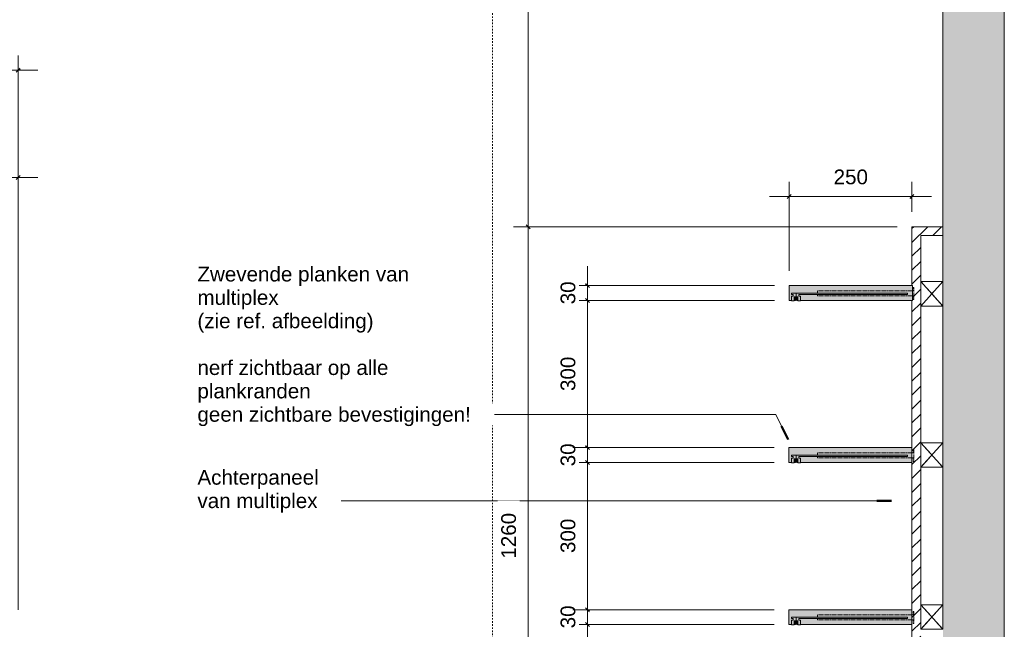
# Model space of a CAD drawing. Header units: millimetres. Extents: x -41613 to -506, y -9518 to 44768.
# Tile 4 of 11: x -23286 to -21281, y 6990 to 8232. Entities that reach past the tile are written whole.
import ezdxf

# ---------------------------------------------------------------- set-up
doc = ezdxf.new("R2010")
doc.units = ezdxf.units.MM
for name, pattern in [('Dash_2_', [6.35, 3.175, -3.175]), ('Hidden', [7.14375, 4.7625, -2.38125]), ('Overhead xxSmall', [2.579688, 1.5875, -0.992188])]:
    doc.linetypes.add(name, pattern=pattern)
for name, color, linetype, lineweight in [('0-2', 130, 'Continuous', 5), ('A----M-', 8, 'Continuous', 5), ('A----M--20', 8, 'Continuous', 5), ('A09-C---1', 8, 'Dash_2_', 13), ('A09-NT--1', 7, 'Continuous', 13), ('A09-NT--2', 170, 'Continuous', 50), ('A09-NT--3', 210, 'Continuous', 13), ('A29-----1', 9, 'Continuous', 5), ('A29-----2', 7, 'Continuous', 13), ('A99----', 1, 'Continuous', 5), ('A99-----1', 1, 'Continuous', 13), ('A99-----3', 1, 'Overhead xxSmall', 13), ('Detail Items', 1, 'Continuous', 5), ('Detail Items-4', 10, 'Continuous', 5), ('Detail Items-5', 1, 'Hidden', 5), ('Detail Items-6', 255, 'Continuous', 5), ('Detail Items-7', 55, 'Continuous', 5)]:
    doc.layers.add(name, color=color, linetype=linetype, lineweight=lineweight)
doc.styles.add('Arial_1', font='arial.ttf', dxfattribs={"height": 30})
doc.dimstyles.new('TD_Diagonal_1_5_mm', dxfattribs={"dimscale": 304.8, "dimtxt": 30.607782, "dimasz": 0.026247, "dimexe": 0.098425, "dimexo": 0.098425, "dimgap": 0.052493, "dimtad": 1, "dimdec": 0, "dimzin": 0, "dimdsep": 46, "dimtxsty": 'Arial_1', "dimblk1": 'OBLIQUE', "dimblk2": 'OBLIQUE', "dimsah": 1, "dimcen": 0.09, "dimdle": 0.131234, "dimazin": 2, "dimtfac": 1, "dimtdec": 4, "dimtix": 1, "dimtmove": 0, "dimatfit": 3, "dimfxl": 1, "dimtvp": 1, "dimtfill": 1, "dimtolj": 1, "dimtzin": 0, "dimarcsym": 2})

# ---------------------------------------------------------------- blocks, each defined once
blk = doc.blocks.new('HSR-D_ABT_ARCH_Interieur_rvt-3-Pantry MFZ - Section 1')
at = {"layer": 'A29-----1'}
blk.add_hatch(color=256, dxfattribs=at).paths.add_polyline_path([(44312.9, 5650), (44437.9, 5650.2), (44437.9, 9648.5), (44312.9, 9648.5), (44312.9, 9323), (44314.1, 9323), (44314.1, 9185), (44312.9, 9185), (44312.9, 5650.2)])
at = {"layer": 'A29-----2'}
for p, q in [((44312.9, 9648.5), (44312.9, 7810)), ((44437.9, 5650), (44437.9, 9648.5)), ((44312.9, 7792), (44312.9, 7698.5)), ((44312.9, 7648.5), (44312.9, 7370)), ((44312.9, 7320), (44312.9, 7040))]:
    blk.add_line(p, q, dxfattribs=at)
blk = doc.blocks.new('Afstandsklods - Afstandsklods-13959291-Pantry MFZ - Section 1')
at = {"layer": 'Detail Items'}
for p, q in [((44267.9, 6172.5), (44267.9, 6122.5)), ((44312.9, 6172.5), (44267.9, 6172.5)), ((44267.9, 6122.5), (44312.9, 6172.5)), ((44312.9, 6122.5), (44267.9, 6172.5)), ((44312.9, 6172.5), (44312.9, 6122.5)), ((44312.9, 6122.5), (44267.9, 6122.5))]:
    blk.add_line(p, q, dxfattribs=at)
at = {"layer": 'Detail Items-5'}
for p, q in [((44312.9, 6172.5), (44267.9, 6172.5)), ((44267.9, 6172.5), (44267.9, 6122.5)), ((44267.9, 6172.5), (44312.9, 6122.5)), ((44267.9, 6122.5), (44312.9, 6172.5)), ((44312.9, 6122.5), (44312.9, 6172.5)), ((44267.9, 6122.5), (44312.9, 6122.5))]:
    blk.add_line(p, q, dxfattribs=at)
blk = doc.blocks.new('DIMBLOCK15-Pantry MFZ - Elevation')
at = {"layer": 'A----M--20'}
for p, q in [((-29189.4, 7030), (-29189.4, 8158.6)), ((-23289.4, 7030), (-23289.4, 8158.6)), ((-23249.4, 8128.6), (-29229.4, 8128.6)), ((-29189.4, 8128.6), (-29189.4, 7030)), ((-23289.4, 8128.6), (-23289.4, 7030))]:
    blk.add_line(p, q, dxfattribs=at)
at = {"layer": 'A----M--20', "lineweight": 35}
for p, q in [((-29189.4, 8128.6), (-29193.4, 8124.6)), ((-29189.4, 8128.6), (-29185.4, 8132.6)), ((-23289.4, 8128.6), (-23293.4, 8124.6)), ((-23289.4, 8128.6), (-23285.4, 8132.6))]:
    blk.add_line(p, q, dxfattribs=at)
at = {"layer": 'A----M--20', "color": 0, "insert": (-26285.6, 8183.5), "char_height": 30, "width": 110.753, "attachment_point": 1, "line_spacing_factor": 0.941778, "style": 'Arial_1', "bg_fill": 3, "box_fill_scale": 1.25, "bg_fill_color": 256, "bg_fill_true_color": 13158600, "bg_fill_transparency": 0}
blk.add_mtext('5900', dxfattribs=at)
blk = doc.blocks.new('_Oblique')
at = {"color": 0, "linetype": 'ByBlock', "lineweight": -2}
blk.add_line((-0.5, -0.5), (0.5, 0.5), dxfattribs=at)
blk = doc.blocks.new('DIMBLOCK28-Pantry MFZ - Elevation')
at = {"layer": 'A----M--20'}
for p, q in [((-23666.7, 7840), (-23666.7, 7940.1)), ((-23289.4, 7030), (-23289.4, 7940.1)), ((-23666.7, 7910.1), (-23249.4, 7910.1)), ((-23666.7, 7910.1), (-23666.7, 7840)), ((-23289.4, 7910.1), (-23289.4, 7030))]:
    blk.add_line(p, q, dxfattribs=at)
at = {"layer": 'A----M--20', "lineweight": 35}
for p, q in [((-23666.7, 7910.1), (-23670.7, 7906.1)), ((-23666.7, 7910.1), (-23662.7, 7914.1)), ((-23289.4, 7910.1), (-23293.4, 7906.1)), ((-23289.4, 7910.1), (-23285.4, 7914.1))]:
    blk.add_line(p, q, dxfattribs=at)
at = {"layer": 'A----M--20', "color": 0, "insert": (-23546.6, 7965), "char_height": 30, "width": 164.434, "attachment_point": 1, "line_spacing_factor": 0.941778, "style": 'Arial_1', "bg_fill": 3, "box_fill_scale": 1.25, "bg_fill_color": 256, "bg_fill_true_color": 13158600, "bg_fill_transparency": 0}
blk.add_mtext('ca. 375', dxfattribs=at)
blk = doc.blocks.new('DIMBLOCK32-Pantry MFZ - Section 1')
at = {"layer": 'A----M--20'}
for p, q in [((-21749.7, 7000), (-22159.7, 7000)), ((-22129.7, 6510), (-22129.7, 7000)), ((-22129.7, 7000), (-21749.7, 7000)), ((-22093.4, 6550), (-22159.7, 6550)), ((-22129.7, 6550), (-22093.4, 6550))]:
    blk.add_line(p, q, dxfattribs=at)
at = {"layer": 'A----M--20', "lineweight": 35}
for p, q in [((-22129.7, 7000), (-22133.7, 7004)), ((-22129.7, 7000), (-22125.7, 6996)), ((-22129.7, 6550), (-22133.7, 6554)), ((-22129.7, 6550), (-22125.7, 6546))]:
    blk.add_line(p, q, dxfattribs=at)
at = {"layer": 'A----M--20', "color": 0, "insert": (-22184.6, 6740.4), "char_height": 30, "width": 83.065, "attachment_point": 1, "rotation": 90, "line_spacing_factor": 0.941778, "style": 'Arial_1', "bg_fill": 3, "box_fill_scale": 1.25, "bg_fill_color": 256, "bg_fill_true_color": 13158600, "bg_fill_transparency": 0}
blk.add_mtext('450', dxfattribs=at)
blk = doc.blocks.new('DIMBLOCK33-Pantry MFZ - Section 1')
at = {"layer": 'A----M--20'}
for p, q in [((-21749.7, 7030), (-22159.7, 7030)), ((-22129.7, 7000), (-22129.7, 7030)), ((-22129.7, 7030), (-21749.7, 7030)), ((-21749.7, 7000), (-22159.7, 7000)), ((-22129.7, 7000), (-21749.7, 7000))]:
    blk.add_line(p, q, dxfattribs=at)
at = {"layer": 'A----M--20', "lineweight": 35}
for p, q in [((-22129.7, 7030), (-22133.7, 7034)), ((-22129.7, 7030), (-22125.7, 7026)), ((-22129.7, 7000), (-22133.7, 7004)), ((-22129.7, 7000), (-22125.7, 6996))]:
    blk.add_line(p, q, dxfattribs=at)
at = {"layer": 'A----M--20', "color": 0, "insert": (-22184.6, 6992), "char_height": 30, "width": 55.377, "attachment_point": 1, "rotation": 90, "line_spacing_factor": 0.941778, "style": 'Arial_1', "bg_fill": 3, "box_fill_scale": 1.25, "bg_fill_color": 256, "bg_fill_true_color": 13158600, "bg_fill_transparency": 0}
blk.add_mtext('30', dxfattribs=at)
blk = doc.blocks.new('DIMBLOCK34-Pantry MFZ - Section 1')
at = {"layer": 'A----M--20'}
for p, q in [((-21749.7, 7330), (-22159.7, 7330)), ((-22129.7, 7030), (-22129.7, 7330)), ((-22129.7, 7330), (-21749.7, 7330)), ((-21749.7, 7030), (-22159.7, 7030)), ((-22129.7, 7030), (-21749.7, 7030))]:
    blk.add_line(p, q, dxfattribs=at)
at = {"layer": 'A----M--20', "lineweight": 35}
for p, q in [((-22129.7, 7330), (-22133.7, 7334)), ((-22129.7, 7330), (-22125.7, 7326)), ((-22129.7, 7030), (-22133.7, 7034)), ((-22129.7, 7030), (-22125.7, 7026))]:
    blk.add_line(p, q, dxfattribs=at)
at = {"layer": 'A----M--20', "color": 0, "insert": (-22184.6, 7145.4), "char_height": 30, "width": 83.065, "attachment_point": 1, "rotation": 90, "line_spacing_factor": 0.941778, "style": 'Arial_1', "bg_fill": 3, "box_fill_scale": 1.25, "bg_fill_color": 256, "bg_fill_true_color": 13158600, "bg_fill_transparency": 0}
blk.add_mtext('300', dxfattribs=at)
blk = doc.blocks.new('DIMBLOCK35-Pantry MFZ - Section 1')
at = {"layer": 'A----M--20'}
for p, q in [((-21749.7, 7360), (-22159.7, 7360)), ((-22129.7, 7330), (-22129.7, 7360)), ((-22129.7, 7360), (-21749.7, 7360)), ((-21749.7, 7330), (-22159.7, 7330)), ((-22129.7, 7330), (-21749.7, 7330))]:
    blk.add_line(p, q, dxfattribs=at)
at = {"layer": 'A----M--20', "lineweight": 35}
for p, q in [((-22129.7, 7360), (-22133.7, 7364)), ((-22129.7, 7360), (-22125.7, 7356)), ((-22129.7, 7330), (-22133.7, 7334)), ((-22129.7, 7330), (-22125.7, 7326))]:
    blk.add_line(p, q, dxfattribs=at)
at = {"layer": 'A----M--20', "color": 0, "insert": (-22184.6, 7322), "char_height": 30, "width": 55.377, "attachment_point": 1, "rotation": 90, "line_spacing_factor": 0.941778, "style": 'Arial_1', "bg_fill": 3, "box_fill_scale": 1.25, "bg_fill_color": 256, "bg_fill_true_color": 13158600, "bg_fill_transparency": 0}
blk.add_mtext('30', dxfattribs=at)
blk = doc.blocks.new('DIMBLOCK36-Pantry MFZ - Section 1')
at = {"layer": 'A----M--20', "lineweight": 35}
for p, q in [((-22129.7, 7660), (-22133.7, 7664)), ((-22129.7, 7660), (-22125.7, 7656)), ((-22129.7, 7360), (-22133.7, 7364)), ((-22129.7, 7360), (-22125.7, 7356))]:
    blk.add_line(p, q, dxfattribs=at)
at = {"layer": 'A----M--20'}
for p, q in [((-21748.9, 7660), (-22159.7, 7660)), ((-22129.7, 7360), (-22129.7, 7660)), ((-22129.7, 7660), (-21748.9, 7660)), ((-21749.7, 7360), (-22159.7, 7360)), ((-22129.7, 7360), (-21749.7, 7360))]:
    blk.add_line(p, q, dxfattribs=at)
at = {"layer": 'A----M--20', "color": 0, "insert": (-22184.6, 7475.4), "char_height": 30, "width": 83.065, "attachment_point": 1, "rotation": 90, "line_spacing_factor": 0.941778, "style": 'Arial_1', "bg_fill": 3, "box_fill_scale": 1.25, "bg_fill_color": 256, "bg_fill_true_color": 13158600, "bg_fill_transparency": 0}
blk.add_mtext('300', dxfattribs=at)
blk = doc.blocks.new('DIMBLOCK37-Pantry MFZ - Section 1')
at = {"layer": 'A----M--20'}
for p, q in [((-22129.7, 7660), (-22129.7, 7730)), ((-21748.9, 7690), (-22159.7, 7690)), ((-22129.7, 7690), (-21748.9, 7690)), ((-21748.9, 7660), (-22159.7, 7660)), ((-22129.7, 7660), (-21748.9, 7660))]:
    blk.add_line(p, q, dxfattribs=at)
at = {"layer": 'A----M--20', "lineweight": 35}
for p, q in [((-22129.7, 7690), (-22133.7, 7694)), ((-22129.7, 7690), (-22125.7, 7686)), ((-22129.7, 7660), (-22133.7, 7664)), ((-22129.7, 7660), (-22125.7, 7656))]:
    blk.add_line(p, q, dxfattribs=at)
at = {"layer": 'A----M--20', "color": 0, "insert": (-22184.6, 7652), "char_height": 30, "width": 55.377, "attachment_point": 1, "rotation": 90, "line_spacing_factor": 0.941778, "style": 'Arial_1', "bg_fill": 3, "box_fill_scale": 1.25, "bg_fill_color": 256, "bg_fill_true_color": 13158600, "bg_fill_transparency": 0}
blk.add_mtext('30', dxfattribs=at)
blk = doc.blocks.new('DIMBLOCK44-Pantry MFZ - Section 1')
at = {"layer": 'A----M--20'}
for p, q in [((-22250.5, 9185), (-22250.5, 7810)), ((-22274.9, 9145), (-22220.5, 9145)), ((-22250.5, 9145), (-22274.9, 9145)), ((-21498.9, 7810), (-22280.5, 7810)), ((-22250.5, 7810), (-21498.9, 7810))]:
    blk.add_line(p, q, dxfattribs=at)
at = {"layer": 'A----M--20', "lineweight": 35}
for p, q in [((-22250.5, 9145), (-22254.5, 9149)), ((-22250.5, 9145), (-22246.5, 9141)), ((-22250.5, 7810), (-22254.5, 7814)), ((-22250.5, 7810), (-22246.5, 7806))]:
    blk.add_line(p, q, dxfattribs=at)
at = {"layer": 'A----M--20', "color": 0, "insert": (-22305.5, 8431.4), "char_height": 30, "width": 110.753, "attachment_point": 1, "rotation": 90, "line_spacing_factor": 0.941778, "style": 'Arial_1', "bg_fill": 3, "box_fill_scale": 1.25, "bg_fill_color": 256, "bg_fill_true_color": 13158600, "bg_fill_transparency": 0}
blk.add_mtext('1335', dxfattribs=at)
blk = doc.blocks.new('DIMBLOCK45-Pantry MFZ - Section 1')
at = {"layer": 'A----M--20'}
for p, q in [((-21498.9, 7810), (-22280.5, 7810)), ((-22250.5, 7810), (-22250.5, 6550)), ((-22250.5, 7810), (-21498.9, 7810)), ((-22093.4, 6550), (-22280.5, 6550)), ((-22250.5, 6550), (-22093.4, 6550))]:
    blk.add_line(p, q, dxfattribs=at)
at = {"layer": 'A----M--20', "lineweight": 35}
for p, q in [((-22250.5, 7810), (-22254.5, 7814)), ((-22250.5, 7810), (-22246.5, 7806)), ((-22250.5, 6550), (-22254.5, 6554)), ((-22250.5, 6550), (-22246.5, 6546))]:
    blk.add_line(p, q, dxfattribs=at)
at = {"layer": 'A----M--20', "color": 0, "insert": (-22305.5, 7133.9), "char_height": 30, "width": 110.753, "attachment_point": 1, "rotation": 90, "line_spacing_factor": 0.941778, "style": 'Arial_1', "bg_fill": 3, "box_fill_scale": 1.25, "bg_fill_color": 256, "bg_fill_true_color": 13158600, "bg_fill_transparency": 0}
blk.add_mtext('1260', dxfattribs=at)
blk = doc.blocks.new('DIMBLOCK47-Pantry MFZ - Section 1')
at = {"layer": 'A----M--20'}
for p, q in [((-21718.9, 7720), (-21718.9, 7901.6)), ((-21468.9, 7840), (-21468.9, 7901.6)), ((-21758.9, 7871.6), (-21428.9, 7871.6)), ((-21718.9, 7871.6), (-21718.9, 7720)), ((-21468.9, 7871.6), (-21468.9, 7840))]:
    blk.add_line(p, q, dxfattribs=at)
at = {"layer": 'A----M--20', "lineweight": 35}
for p, q in [((-21718.9, 7871.6), (-21722.9, 7867.6)), ((-21718.9, 7871.6), (-21714.9, 7875.6)), ((-21468.9, 7871.6), (-21472.9, 7867.6)), ((-21468.9, 7871.6), (-21464.9, 7875.6))]:
    blk.add_line(p, q, dxfattribs=at)
at = {"layer": 'A----M--20', "color": 0, "insert": (-21628.5, 7926.5), "char_height": 30, "width": 83.065, "attachment_point": 1, "line_spacing_factor": 0.941778, "style": 'Arial_1', "bg_fill": 3, "box_fill_scale": 1.25, "bg_fill_color": 256, "bg_fill_true_color": 13158600, "bg_fill_transparency": 0}
blk.add_mtext('250', dxfattribs=at)

msp = doc.modelspace()

# ---------------------------------------------------------------- hatches: boundary and pattern name
at = {"layer": 'Detail Items-4'}
for points in [[(-21696.1, 7659), (-21696.1, 7668.9), (-21699.1, 7668.9), (-21699.1, 7671.9), (-21478.3, 7671.9), (-21478.3, 7674.9), (-21714.1, 7674.9), (-21714.1, 7671.9), (-21711.1, 7671.9), (-21711.1, 7668.9), (-21714.1, 7668.9), (-21714.1, 7659), (-21709.1, 7659), (-21709.1, 7667), (-21701.1, 7667), (-21701.1, 7659)], [(-21706.1, 7659.6), (-21704.3, 7659.6), (-21703.3, 7660), (-21702.1, 7661.3), (-21701.8, 7662.1), (-21701.8, 7663.9), (-21702.1, 7664.8), (-21702.8, 7665.5), (-21704.3, 7666.4), (-21706.1, 7666.4), (-21706.9, 7666), (-21708.2, 7664.8), (-21708.5, 7663.9), (-21708.5, 7662.1), (-21708.2, 7661.3), (-21707.6, 7660.5), (-21706.8, 7660)], [(-21696.1, 7329), (-21696.1, 7338.9), (-21699.1, 7338.9), (-21699.1, 7341.9), (-21478.3, 7341.9), (-21478.3, 7344.9), (-21714.1, 7344.9), (-21714.1, 7341.9), (-21711.1, 7341.9), (-21711.1, 7338.9), (-21714.1, 7338.9), (-21714.1, 7329), (-21709.1, 7329), (-21709.1, 7337), (-21701.1, 7337), (-21701.1, 7329)], [(-21706.1, 7329.6), (-21704.3, 7329.6), (-21703.3, 7330), (-21702.1, 7331.3), (-21701.8, 7332.1), (-21701.8, 7333.9), (-21702.1, 7334.8), (-21702.8, 7335.5), (-21704.3, 7336.4), (-21706.1, 7336.4), (-21706.9, 7336), (-21708.2, 7334.8), (-21708.5, 7333.9), (-21708.5, 7332.1), (-21708.2, 7331.3), (-21707.6, 7330.5), (-21706.8, 7330)], [(-21696.1, 6999), (-21696.1, 7008.9), (-21699.1, 7008.9), (-21699.1, 7011.9), (-21478.3, 7011.9), (-21478.3, 7014.9), (-21714.1, 7014.9), (-21714.1, 7011.9), (-21711.1, 7011.9), (-21711.1, 7008.9), (-21714.1, 7008.9), (-21714.1, 6999), (-21709.1, 6999), (-21709.1, 7007), (-21701.1, 7007), (-21701.1, 6999)], [(-21706.1, 6999.6), (-21704.3, 6999.6), (-21703.3, 7000), (-21702.1, 7001.3), (-21701.8, 7002.1), (-21701.8, 7003.9), (-21702.1, 7004.8), (-21702.8, 7005.5), (-21704.3, 7006.4), (-21706.1, 7006.4), (-21706.9, 7006), (-21708.2, 7004.8), (-21708.5, 7003.9), (-21708.5, 7002.1), (-21708.2, 7001.3), (-21707.6, 7000.5), (-21706.8, 7000)]]:
    msp.add_hatch(color=256, dxfattribs=at).paths.add_polyline_path(points)
at = {"layer": 'Detail Items-6'}
h = msp.add_hatch(color=256, dxfattribs=at)
h.paths.add_polyline_path([(-21718.9, 7660), (-21714.1, 7660), (-21714.1, 7668.9), (-21711.1, 7668.9), (-21711.1, 7671.9), (-21714.1, 7671.9), (-21714.1, 7674.9), (-21478.3, 7674.9), (-21478.3, 7671.9), (-21699.1, 7671.9), (-21699.1, 7668.9), (-21696.1, 7668.9), (-21696.1, 7660), (-21468.1, 7660), (-21468.1, 7690), (-21718.9, 7690), (-21718.9, 7667)])
h.paths.add_polyline_path([(-21701.1, 7660), (-21701.1, 7667), (-21709.1, 7667), (-21709.1, 7660), (-21706.9, 7660.1), (-21707.6, 7660.5), (-21708.2, 7661.3), (-21708.5, 7662.1), (-21708.5, 7663.9), (-21708.2, 7664.8), (-21706.9, 7666), (-21706.1, 7666.4), (-21704.3, 7666.4), (-21702.7, 7665.5), (-21702.1, 7664.8), (-21701.8, 7663.9), (-21701.8, 7662.1), (-21702.1, 7661.3), (-21703.3, 7660), (-21701.8, 7660)])
h = msp.add_hatch(color=256, dxfattribs=at)
h.paths.add_polyline_path([(-21719.7, 7330), (-21714.1, 7330), (-21714.1, 7338.9), (-21711.1, 7338.9), (-21711.1, 7341.9), (-21714.1, 7341.9), (-21714.1, 7344.9), (-21478.3, 7344.9), (-21478.3, 7341.9), (-21699.1, 7341.9), (-21699.1, 7338.9), (-21696.1, 7338.9), (-21696.1, 7330), (-21468.9, 7330), (-21468.9, 7360), (-21719.7, 7360), (-21719.7, 7337)])
h.paths.add_polyline_path([(-21701.1, 7330), (-21701.1, 7337), (-21709.1, 7337), (-21709.1, 7330), (-21706.9, 7330.1), (-21707.6, 7330.5), (-21708.2, 7331.3), (-21708.5, 7332.1), (-21708.5, 7333.9), (-21708.2, 7334.8), (-21706.9, 7336), (-21706.1, 7336.4), (-21704.3, 7336.4), (-21702.7, 7335.5), (-21702.1, 7334.8), (-21701.8, 7333.9), (-21701.8, 7332.1), (-21702.1, 7331.3), (-21703.3, 7330), (-21701.8, 7330)])
h = msp.add_hatch(color=256, dxfattribs=at)
h.paths.add_polyline_path([(-21719.7, 7000), (-21714.1, 7000), (-21714.1, 7008.9), (-21711.1, 7008.9), (-21711.1, 7011.9), (-21714.1, 7011.9), (-21714.1, 7014.9), (-21478.3, 7014.9), (-21478.3, 7011.9), (-21699.1, 7011.9), (-21699.1, 7008.9), (-21696.1, 7008.9), (-21696.1, 7000), (-21468.9, 7000), (-21468.9, 7030), (-21719.7, 7030), (-21719.7, 7007)])
h.paths.add_polyline_path([(-21701.1, 7000), (-21701.1, 7007), (-21709.1, 7007), (-21709.1, 7000), (-21706.9, 7000.1), (-21707.6, 7000.5), (-21708.2, 7001.3), (-21708.5, 7002.1), (-21708.5, 7003.9), (-21708.2, 7004.8), (-21706.9, 7006), (-21706.1, 7006.4), (-21704.3, 7006.4), (-21702.7, 7005.5), (-21702.1, 7004.8), (-21701.8, 7003.9), (-21701.8, 7002.1), (-21702.1, 7001.3), (-21703.3, 7000), (-21701.8, 7000)])
at = {"layer": 'Detail Items-7'}
h = msp.add_hatch(dxfattribs=at)
h.set_pattern_fill('FP_4', color=256, style=0, pattern_type=2)
h.set_pattern_definition([(45, (-21815.028, 5650), (-14.14214, 14.14214), [])])
h.paths.add_polyline_path([(-21450.9, 5768.3), (-21450.9, 6518), (-21468.9, 6518), (-21468.9, 5768.3)])
h.paths.add_polyline_path([(-21450.9, 6550), (-21450.9, 7792), (-21405.9, 7792), (-21405.9, 7810), (-21468.9, 7810), (-21468.9, 7690), (-21468.1, 7690), (-21468.1, 7660), (-21468.9, 7660), (-21468.9, 6550), (-21461.9, 6550)])

# ---------------------------------------------------------------- linework, layer by layer
at = {"layer": 'A09-C---1'}
msp.add_line((-22323.5, 10156.2), (-22323.5, 5577.6), dxfattribs=at)
at = {"layer": 'A09-NT--2'}
msp.add_line((-21510.3, 7251.9), (-21540.3, 7251.9), dxfattribs=at)
at = {"layer": 'A09-NT--3'}
for p, q in [((-22319.2, 7427.8), (-22332.5, 7427.8)), ((-22631.4, 7251.9), (-22643.4, 7251.9))]:
    msp.add_line(p, q, dxfattribs=at)
at = {"layer": 'A99----'}
for p, q in [((-21705.1, 7673.5), (-21705.1, 7666.4)), ((-21705.1, 7343.5), (-21705.1, 7336.4)), ((-21705.1, 7013.5), (-21705.1, 7006.4))]:
    msp.add_line(p, q, dxfattribs=at)
for centre, start, end in [((-21705.2, 7663), 0, 180), ((-21705.2, 7663), 180, 0), ((-21705.2, 7333), 0, 180), ((-21705.2, 7333), 180, 0), ((-21705.2, 7003), 0, 180), ((-21705.2, 7003), 180, 0)]:
    msp.add_arc(centre, 3.5, start, end, dxfattribs=at)
at = {"layer": 'A99-----1'}
for p, q in [((-21468.9, 7690), (-21468.9, 7810)), ((-21468.9, 7810), (-21405.9, 7810)), ((-21405.9, 7810), (-21405.9, 7792)), ((-21405.9, 7792), (-21450.9, 7792)), ((-21450.9, 7792), (-21450.9, 7698.5)), ((-21468.1, 7690), (-21718.9, 7690)), ((-21718.9, 7690), (-21718.9, 7660)), ((-21468.1, 7660), (-21468.1, 7690)), ((-21714.1, 7671.9), (-21714.1, 7674.9)), ((-21714.1, 7674.9), (-21478.3, 7674.9)), ((-21711.1, 7671.9), (-21714.1, 7671.9)), ((-21714.1, 7659), (-21714.1, 7668.9)), ((-21714.1, 7668.9), (-21711.1, 7668.9)), ((-21711.1, 7668.9), (-21711.1, 7671.9)), ((-21701.1, 7667), (-21709.1, 7667)), ((-21709.1, 7667), (-21709.1, 7659)), ((-21701.1, 7659), (-21701.1, 7667)), ((-21478.3, 7671.9), (-21699.1, 7671.9)), ((-21699.1, 7671.9), (-21699.1, 7668.9)), ((-21699.1, 7668.9), (-21696.1, 7668.9)), ((-21696.1, 7668.9), (-21696.1, 7659)), ((-21478.3, 7674.9), (-21478.3, 7671.9)), ((-21718.9, 7660), (-21714.1, 7660)), ((-21709.1, 7659), (-21714.1, 7659)), ((-21709.1, 7660), (-21706.8, 7660)), ((-21703.3, 7660), (-21701.1, 7660)), ((-21696.1, 7659), (-21701.1, 7659)), ((-21696.1, 7660), (-21468.1, 7660)), ((-21468.9, 7030), (-21468.9, 7660)), ((-21450.9, 7648.5), (-21450.9, 7370)), ((-21468.9, 7360), (-21719.7, 7360)), ((-21719.7, 7360), (-21719.7, 7330)), ((-21714.1, 7341.9), (-21714.1, 7344.9)), ((-21714.1, 7344.9), (-21478.3, 7344.9)), ((-21711.1, 7341.9), (-21714.1, 7341.9)), ((-21711.1, 7338.9), (-21711.1, 7341.9)), ((-21478.3, 7341.9), (-21699.1, 7341.9)), ((-21699.1, 7341.9), (-21699.1, 7338.9)), ((-21478.3, 7344.9), (-21478.3, 7341.9)), ((-21719.7, 7330), (-21714.1, 7330)), ((-21714.1, 7329), (-21714.1, 7338.9)), ((-21714.1, 7338.9), (-21711.1, 7338.9)), ((-21709.1, 7329), (-21714.1, 7329)), ((-21701.1, 7337), (-21709.1, 7337)), ((-21709.1, 7337), (-21709.1, 7329)), ((-21709.1, 7330), (-21706.8, 7330)), ((-21703.3, 7330), (-21701.1, 7330)), ((-21701.1, 7329), (-21701.1, 7337)), ((-21696.1, 7329), (-21701.1, 7329)), ((-21699.1, 7338.9), (-21696.1, 7338.9)), ((-21696.1, 7338.9), (-21696.1, 7329)), ((-21696.1, 7330), (-21468.9, 7330)), ((-21450.9, 7320), (-21450.9, 7040)), ((-21468.9, 7030), (-21719.7, 7030)), ((-21719.7, 7030), (-21719.7, 7000)), ((-21468.9, 7000), (-21468.9, 7030)), ((-21719.7, 7000), (-21714.1, 7000)), ((-21714.1, 7011.9), (-21714.1, 7014.9)), ((-21714.1, 7014.9), (-21478.3, 7014.9)), ((-21711.1, 7011.9), (-21714.1, 7011.9)), ((-21714.1, 6999), (-21714.1, 7008.9)), ((-21714.1, 7008.9), (-21711.1, 7008.9)), ((-21709.1, 6999), (-21714.1, 6999)), ((-21711.1, 7008.9), (-21711.1, 7011.9)), ((-21701.1, 7007), (-21709.1, 7007)), ((-21709.1, 7007), (-21709.1, 6999)), ((-21709.1, 7000), (-21706.8, 7000)), ((-21703.3, 7000), (-21701.1, 7000)), ((-21701.1, 6999), (-21701.1, 7007)), ((-21696.1, 6999), (-21701.1, 6999)), ((-21478.3, 7011.9), (-21699.1, 7011.9)), ((-21699.1, 7011.9), (-21699.1, 7008.9)), ((-21699.1, 7008.9), (-21696.1, 7008.9)), ((-21696.1, 7008.9), (-21696.1, 6999)), ((-21696.1, 7000), (-21468.9, 7000)), ((-21478.3, 7014.9), (-21478.3, 7011.9)), ((-21468.9, 6550), (-21468.9, 7000))]:
    msp.add_line(p, q, dxfattribs=at)
at = {"layer": 'A99-----3'}
for p, q in [((-21466.5, 7679.3), (-21466.5, 7686)), ((-21466.5, 7686), (-21464.9, 7686)), ((-21464.9, 7686), (-21464.9, 7661.9)), ((-21661.5, 7679.3), (-21466.5, 7679.3)), ((-21661.5, 7674.9), (-21661.5, 7679.3)), ((-21661.5, 7669.3), (-21661.5, 7671.9)), ((-21661.5, 7669.3), (-21466.5, 7669.3)), ((-21466.5, 7661.9), (-21466.5, 7669.3)), ((-21464.9, 7661.9), (-21466.5, 7661.9)), ((-21661.5, 7349.3), (-21466.5, 7349.3)), ((-21661.5, 7344.9), (-21661.5, 7349.3)), ((-21661.5, 7339.3), (-21661.5, 7341.9)), ((-21466.5, 7349.3), (-21466.5, 7356)), ((-21466.5, 7356), (-21464.9, 7356)), ((-21464.9, 7356), (-21464.9, 7331.9)), ((-21661.5, 7339.3), (-21466.5, 7339.3)), ((-21466.5, 7331.9), (-21466.5, 7339.3)), ((-21464.9, 7331.9), (-21466.5, 7331.9)), ((-21661.5, 7019.3), (-21466.5, 7019.3)), ((-21661.5, 7014.9), (-21661.5, 7019.3)), ((-21466.5, 7019.3), (-21466.5, 7026)), ((-21466.5, 7026), (-21464.9, 7026)), ((-21464.9, 7026), (-21464.9, 7001.9)), ((-21661.5, 7009.3), (-21661.5, 7011.9)), ((-21661.5, 7009.3), (-21466.5, 7009.3)), ((-21466.5, 7001.9), (-21466.5, 7009.3)), ((-21464.9, 7001.9), (-21466.5, 7001.9))]:
    msp.add_line(p, q, dxfattribs=at)

# ---------------------------------------------------------------- block references
at = {"layer": '0-2'}
msp.add_blockref('HSR-D_ABT_ARCH_Interieur_rvt-3-Pantry MFZ - Section 1', (-65718.8, 0), dxfattribs=at)
at = {"layer": 'Detail Items'}
for p in [(-65718.8, 1526), (-65718.8, 1197.5), (-65718.8, 867.5)]:
    msp.add_blockref('Afstandsklods - Afstandsklods-13959291-Pantry MFZ - Section 1', p, dxfattribs=at)

# ---------------------------------------------------------------- dimensions: what is measured, and where the dimension line sits
at = {"layer": 'A----M-'}
dim = msp.add_linear_dim(base=(-29189.4, 8128.6), p1=(-23289.4, 7000), p2=(-29189.4, 7000), dimstyle='TD_Diagonal_1_5_mm', override={"dimpost": '<>', "dimfxl": 5900.069457}, dxfattribs=at)
dim.commit()
dim.dimension.update_dxf_attribs({"geometry": 'DIMBLOCK15-Pantry MFZ - Elevation', "text_midpoint": (-26239.4, 8159.9)})

# ---------------------------------------------------------------- next in the draw order: texts
at = {"layer": 'A09-NT--1', "char_height": 30, "attachment_point": 1, "style": 'Arial_1', "bg_fill": 3, "box_fill_scale": 1.25, "bg_fill_color": 256, "bg_fill_true_color": 13158600, "bg_fill_transparency": 0}
for s, insert, width in [('Zwevende planken van ', (-22924.2, 7728.5), 530.717), ('nerf zichtbaar op alle ', (-22924.2, 7538), 482.616), ('Achterpaneel ', (-22924.2, 7314.6), 306.245)]:
    msp.add_mtext(s, dxfattribs=dict(at, insert=insert, width=width))

# ---------------------------------------------------------------- next in the draw order: dimensions: what is measured, and where the dimension line sits
at = {"layer": 'A----M-'}
for base, p1, p2, override, picture, middle in [((-22250.5, 7810), (-22244.9, 9145), (-21468.9, 7810), {"dimpost": '<>', "dimfxl": 1544.105128}, 'DIMBLOCK44-Pantry MFZ - Section 1', (-22281.9, 8477.5)), ((-22129.7, 7000), (-22063.4, 6550), (-21719.7, 7000), {"dimpost": '<>', "dimfxl": 566.292727}, 'DIMBLOCK32-Pantry MFZ - Section 1', (-22161, 6775))]:
    dim = msp.add_linear_dim(base=base, p1=p1, p2=p2, angle=90, dimstyle='TD_Diagonal_1_5_mm', override=override, dxfattribs=at)
    dim.commit()
    dim.dimension.update_dxf_attribs({"geometry": picture, "text_midpoint": middle})
dim = msp.add_linear_dim(base=(-23289.4, 7910.1), p1=(-23666.7, 7810), p2=(-23289.4, 7000), text='ca. 375', dimstyle='TD_Diagonal_1_5_mm', override={"dimpost": '<>', "dimfxl": 893.581708}, dxfattribs=at)
dim.commit()
dim.dimension.update_dxf_attribs({"geometry": 'DIMBLOCK28-Pantry MFZ - Elevation', "text_midpoint": (-23478.1, 7941.4)})

# ---------------------------------------------------------------- next in the draw order: texts
at = {"layer": 'A09-NT--1', "char_height": 30, "attachment_point": 1, "style": 'Arial_1', "bg_fill": 3, "box_fill_scale": 1.25, "bg_fill_color": 256, "bg_fill_true_color": 13158600, "bg_fill_transparency": 0}
for s, insert, width in [('multiplex', (-22924.2, 7680.9), 197.215), ('plankranden', (-22924.2, 7490.4), 277.384), ('van multiplex', (-22924.2, 7266.9), 291.814)]:
    msp.add_mtext(s, dxfattribs=dict(at, insert=insert, width=width))

# ---------------------------------------------------------------- next in the draw order: dimensions: what is measured, and where the dimension line sits
at = {"layer": 'A----M-'}
dim = msp.add_linear_dim(base=(-22129.7, 7030), p1=(-21719.7, 7000), p2=(-21719.7, 7030), angle=90, dimstyle='TD_Diagonal_1_5_mm', override={"dimpost": '<>', "dimfxl": 30}, dxfattribs=at)
dim.commit()
dim.dimension.update_dxf_attribs({"geometry": 'DIMBLOCK33-Pantry MFZ - Section 1', "text_midpoint": (-22161, 7015)})

# ---------------------------------------------------------------- next in the draw order: texts
at = {"layer": 'A09-NT--1', "char_height": 30, "attachment_point": 1, "style": 'Arial_1', "bg_fill": 3, "box_fill_scale": 1.25, "bg_fill_color": 256, "bg_fill_true_color": 13158600, "bg_fill_transparency": 0}
for s, insert, width in [('(zie ref. afbeelding)', (-22924.2, 7633.3), 432.911), ('geen zichtbare bevestigingen!', (-22924.2, 7442.8), 668.607)]:
    msp.add_mtext(s, dxfattribs=dict(at, insert=insert, width=width))

# ---------------------------------------------------------------- next in the draw order: dimensions: what is measured, and where the dimension line sits
at = {"layer": 'A----M-'}
dim = msp.add_linear_dim(base=(-22129.7, 7330), p1=(-21719.7, 7030), p2=(-21719.7, 7330), angle=90, dimstyle='TD_Diagonal_1_5_mm', override={"dimpost": '<>', "dimfxl": 300}, dxfattribs=at)
dim.commit()
dim.dimension.update_dxf_attribs({"geometry": 'DIMBLOCK34-Pantry MFZ - Section 1', "text_midpoint": (-22161, 7180)})

# ---------------------------------------------------------------- next in the draw order: linework, layer by layer
at = {"layer": 'A09-NT--3'}
msp.add_line((-21510.3, 7251.9), (-22631.4, 7251.9), dxfattribs=at)

# ---------------------------------------------------------------- next in the draw order: dimensions: what is measured, and where the dimension line sits
at = {"layer": 'A----M-'}
dim = msp.add_linear_dim(base=(-22129.7, 7360), p1=(-21719.7, 7330), p2=(-21719.7, 7360), angle=90, dimstyle='TD_Diagonal_1_5_mm', override={"dimpost": '<>', "dimfxl": 30}, dxfattribs=at)
dim.commit()
dim.dimension.update_dxf_attribs({"geometry": 'DIMBLOCK35-Pantry MFZ - Section 1', "text_midpoint": (-22161, 7345)})

# ---------------------------------------------------------------- next in the draw order: dimensions: what is measured, and where the dimension line sits
dim = msp.add_linear_dim(base=(-22129.7, 7660), p1=(-21719.7, 7360), p2=(-21718.9, 7660), angle=90, dimstyle='TD_Diagonal_1_5_mm', override={"dimpost": '<>', "dimfxl": 300.001016}, dxfattribs=at)
dim.commit()
dim.dimension.update_dxf_attribs({"geometry": 'DIMBLOCK36-Pantry MFZ - Section 1', "text_midpoint": (-22161, 7510)})

# ---------------------------------------------------------------- next in the draw order: linework, layer by layer
at = {"layer": 'A09-NT--2'}
msp.add_line((-21721.4, 7376.4), (-21734.4, 7403.5), dxfattribs=at)
at = {"layer": 'A09-NT--3'}
for p, q in [((-21746.1, 7427.8), (-22319.2, 7427.8)), ((-21721.4, 7376.4), (-21746.1, 7427.8))]:
    msp.add_line(p, q, dxfattribs=at)

# ---------------------------------------------------------------- next in the draw order: dimensions: what is measured, and where the dimension line sits
at = {"layer": 'A----M-'}
dim = msp.add_linear_dim(base=(-22129.7, 7690), p1=(-21718.9, 7660), p2=(-21718.9, 7690), angle=90, dimstyle='TD_Diagonal_1_5_mm', override={"dimpost": '<>', "dimfxl": 30}, dxfattribs=at)
dim.commit()
dim.dimension.update_dxf_attribs({"geometry": 'DIMBLOCK37-Pantry MFZ - Section 1', "text_midpoint": (-22161, 7675)})

# ---------------------------------------------------------------- next in the draw order: dimensions: what is measured, and where the dimension line sits
dim = msp.add_linear_dim(base=(-22250.5, 6550), p1=(-21468.9, 7810), p2=(-22063.4, 6550), angle=90, dimstyle='TD_Diagonal_1_5_mm', override={"dimpost": '<>', "dimfxl": 1393.253282}, dxfattribs=at)
dim.commit()
dim.dimension.update_dxf_attribs({"geometry": 'DIMBLOCK45-Pantry MFZ - Section 1', "text_midpoint": (-22281.9, 7180)})

# ---------------------------------------------------------------- next in the draw order: dimensions: what is measured, and where the dimension line sits
dim = msp.add_linear_dim(base=(-21468.9, 7871.6), p1=(-21718.9, 7690), p2=(-21468.9, 7810), dimstyle='TD_Diagonal_1_5_mm', override={"dimpost": '<>', "dimfxl": 277.308492}, dxfattribs=at)
dim.commit()
dim.dimension.update_dxf_attribs({"geometry": 'DIMBLOCK47-Pantry MFZ - Section 1', "text_midpoint": (-21593.9, 7902.9)})

doc.saveas('drawing.dxf')
